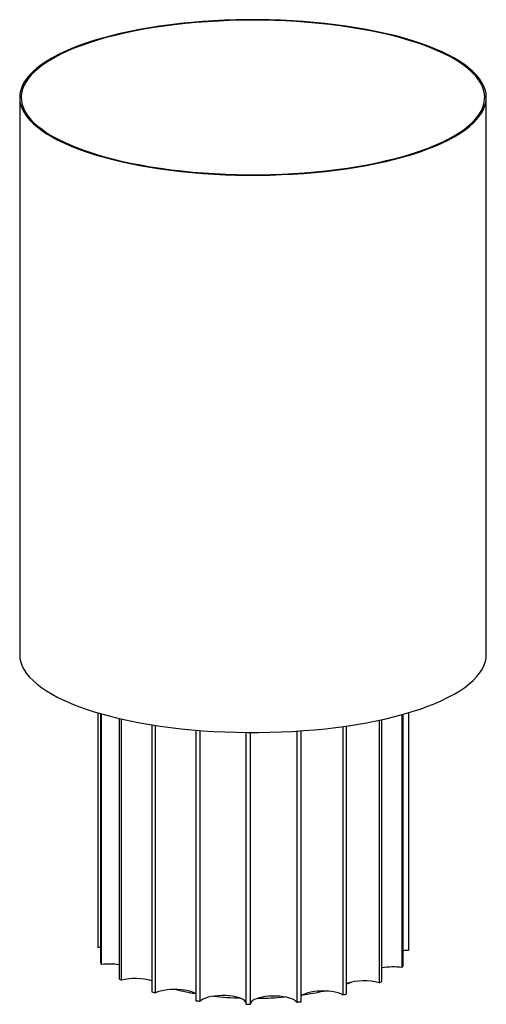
# Paper-space layout '_Dimétrica' of a CAD drawing. Header units: millimetres. Extents: x -150 to 150, y -33 to 600.
import ezdxf

# ---------------------------------------------------------------- set-up
doc = ezdxf.new("R2010")
doc.units = ezdxf.units.MM

psp = doc.layouts.new('_Dimétrica')

# ---------------------------------------------------------------- linework, layer by layer
at = {"color": 7, "linetype": 'Continuous', "lineweight": 25}
for p, q in [((-150, 549.67), (-150, 191.4)), ((150, 191.4), (150, 549.67)), ((-99.52, 3.27), (-99.52, 153.99)), ((-97.96, 153.54), (-97.96, -6.69)), ((-97.31, -7.68), (-97.31, 153.35)), ((95.71, 152.9), (95.71, -9.66)), ((96.55, -8.68), (96.55, 153.13)), ((99.93, 154.11), (99.93, 1.23)), ((-86.14, 150.47), (-86.14, -16.93)), ((-84.55, -17.8), (-84.55, 150.1)), ((-64.98, 146.33), (-64.98, -25.34)), ((-62.63, -25.98), (-62.63, 145.97)), ((60.19, -26.62), (60.19, 145.6)), ((81.12, 149.34), (81.12, -19.49)), ((82.86, -18.66), (82.86, 149.72)), ((-36.77, 142.93), (-36.77, -31)), ((-33.93, -31.36), (-33.93, 142.7)), ((-4.59, 141.42), (-4.59, -33.3)), ((-1.55, -33.33), (-1.55, 141.4)), ((28.1, 142.28), (28.1, -31.99)), ((31, -31.69), (31, 142.48)), ((57.74, 145.25), (57.74, -27.22)), ((-97.96, 3.23), (-99.52, 3.27)), ((-64.98, -18.39), (-65.6, -18.09))]:
    psp.add_line(p, q, dxfattribs=at)
at = {"color": 7, "linetype": 'Continuous', "lineweight": 25, "flags": 128}
for points in [[(-53.03, 502.9), (-46.19, 502.1), (-39.24, 501.41), (-32.2, 500.83), (-25.09, 500.37), (-17.91, 500.02), (-10.7, 499.79), (-3.46, 499.68), (3.79, 499.68), (11.03, 499.8), (18.25, 500.04), (25.42, 500.39), (32.53, 500.86), (39.57, 501.44), (46.51, 502.13), (53.35, 502.94), (60.06, 503.85), (66.63, 504.87), (73.04, 506), (79.29, 507.22), (85.35, 508.55), (91.21, 509.97), (96.86, 511.49), (102.28, 513.09), (107.46, 514.78), (112.39, 516.55), (117.06, 518.4), (121.45, 520.32), (125.56, 522.31), (129.38, 524.37), (132.9, 526.48), (136.1, 528.65), (138.99, 530.86), (141.55, 533.12), (143.79, 535.42), (145.68, 537.76), (147.24, 540.12), (148.45, 542.5), (149.32, 544.9), (149.83, 547.31), (150, 549.72), (149.82, 552.14), (149.28, 554.55), (148.4, 556.95), (147.17, 559.33), (145.6, 561.69), (143.69, 564.02), (141.44, 566.32), (138.86, 568.57), (135.96, 570.79), (132.74, 572.95), (129.21, 575.06), (125.38, 577.11), (121.25, 579.1), (116.85, 581.02), (112.16, 582.87), (107.22, 584.63), (102.03, 586.32), (96.6, 587.92), (90.94, 589.43), (85.07, 590.85), (79, 592.17), (72.75, 593.39), (66.33, 594.51), (59.75, 595.53), (53.03, 596.44), (46.19, 597.24), (39.24, 597.93), (32.2, 598.5), (25.09, 598.96), (17.91, 599.31), (10.7, 599.54), (3.46, 599.65), (-3.79, 599.65), (-11.03, 599.53), (-18.25, 599.3), (-25.42, 598.94), (-32.53, 598.48), (-39.57, 597.9), (-46.51, 597.2), (-53.35, 596.4), (-60.06, 595.48), (-66.63, 594.46), (-73.04, 593.34), (-79.29, 592.11), (-85.35, 590.78), (-91.21, 589.36), (-96.86, 587.85), (-102.28, 586.24), (-107.46, 584.55), (-112.39, 582.78), (-117.06, 580.93), (-121.45, 579.01), (-125.56, 577.02), (-129.38, 574.97), (-132.9, 572.85), (-136.1, 570.69), (-138.99, 568.47), (-141.55, 566.21), (-143.79, 563.91), (-145.68, 561.58), (-147.24, 559.22), (-148.45, 556.84), (-149.32, 554.44), (-149.83, 552.03), (-150, 549.61), (-149.82, 547.2), (-149.28, 544.79), (-148.4, 542.39), (-147.17, 540.01), (-145.6, 537.65), (-143.69, 535.32), (-141.44, 533.02), (-138.86, 530.76), (-135.96, 528.55), (-132.74, 526.38), (-129.21, 524.27), (-125.38, 522.22), (-121.25, 520.23), (-116.85, 518.31), (-112.16, 516.47), (-107.22, 514.7), (-102.03, 513.02), (-96.6, 511.42), (-90.94, 509.9), (-85.07, 508.49), (-79, 507.16), (-72.75, 505.94), (-66.33, 504.82), (-59.75, 503.81), (-53.03, 502.9)], [(-52.68, 503.21), (-45.83, 502.41), (-38.87, 501.72), (-31.82, 501.15), (-24.7, 500.69), (-17.52, 500.34), (-10.29, 500.12), (-3.04, 500.01), (4.21, 500.02), (11.46, 500.15), (18.68, 500.39), (25.86, 500.75), (32.97, 501.23), (40, 501.82), (46.95, 502.53), (53.77, 503.35), (60.48, 504.28), (67.03, 505.31), (73.43, 506.45), (79.66, 507.69), (85.7, 509.04), (91.53, 510.48), (97.14, 512.01), (102.53, 513.63), (107.67, 515.34), (112.56, 517.12), (117.18, 518.99), (121.52, 520.93), (125.57, 522.93), (129.33, 525), (132.78, 527.13), (135.91, 529.31), (138.72, 531.54), (141.21, 533.82), (143.36, 536.13), (145.16, 538.47), (146.63, 540.84), (147.74, 543.23), (148.51, 545.63), (148.92, 548.05), (148.98, 550.47), (148.69, 552.88), (148.04, 555.29), (147.04, 557.69), (145.7, 560.07), (144.01, 562.42), (141.97, 564.74), (139.6, 567.03), (136.9, 569.27), (133.88, 571.47), (130.53, 573.62), (126.88, 575.71), (122.93, 577.74), (118.68, 579.7), (114.15, 581.59), (109.35, 583.4), (104.3, 585.14), (98.99, 586.79), (93.45, 588.35), (87.69, 589.82), (81.72, 591.2), (75.56, 592.47), (69.22, 593.65), (62.71, 594.72), (56.06, 595.68), (49.27, 596.54), (42.37, 597.28), (35.36, 597.91), (28.27, 598.43), (21.11, 598.83), (13.91, 599.12), (6.67, 599.28), (-0.59, 599.33), (-7.84, 599.26), (-15.08, 599.08), (-22.27, 598.78), (-29.42, 598.36), (-36.5, 597.82), (-43.49, 597.17), (-50.37, 596.41), (-57.14, 595.54), (-63.77, 594.55), (-70.26, 593.47), (-76.57, 592.27), (-82.7, 590.98), (-88.64, 589.59), (-94.36, 588.1), (-99.87, 586.53), (-105.13, 584.86), (-110.15, 583.11), (-114.9, 581.29), (-119.38, 579.38), (-123.58, 577.41), (-127.49, 575.37), (-131.09, 573.27), (-134.39, 571.12), (-137.36, 568.91), (-140.01, 566.66), (-142.32, 564.37), (-144.3, 562.04), (-145.94, 559.68), (-147.23, 557.3), (-148.17, 554.9), (-148.76, 552.49), (-148.99, 550.08), (-148.88, 547.66), (-148.41, 545.24), (-147.59, 542.84), (-146.41, 540.45), (-144.89, 538.09), (-143.03, 535.75), (-140.83, 533.45), (-138.29, 531.18), (-135.43, 528.96), (-132.24, 526.78), (-128.74, 524.66), (-124.94, 522.6), (-120.84, 520.61), (-116.45, 518.68), (-111.79, 516.83), (-106.86, 515.05), (-101.68, 513.36), (-96.25, 511.75), (-90.6, 510.24), (-84.73, 508.81), (-78.67, 507.49), (-72.41, 506.26), (-65.99, 505.14), (-59.4, 504.12), (-52.68, 503.21)], [(-150, 191.4), (-150, 191.34), (-149.82, 188.93), (-149.28, 186.52), (-148.4, 184.12), (-147.17, 181.74), (-145.6, 179.38), (-143.69, 177.05), (-141.44, 174.75), (-138.86, 172.49), (-135.96, 170.28), (-132.74, 168.11), (-129.21, 166), (-125.38, 163.95), (-121.25, 161.96), (-116.85, 160.05), (-112.16, 158.2), (-107.22, 156.43), (-102.03, 154.75), (-96.6, 153.15), (-90.94, 151.64), (-85.07, 150.22), (-79, 148.9), (-72.75, 147.67), (-66.33, 146.55), (-59.75, 145.54), (-53.03, 144.63)], [(-53.03, 144.63), (-46.19, 143.83), (-39.24, 143.14), (-32.2, 142.57), (-25.09, 142.1), (-17.91, 141.76), (-10.7, 141.53), (-3.46, 141.41), (3.79, 141.42), (11.03, 141.54), (18.25, 141.77), (25.42, 142.12), (32.53, 142.59), (39.57, 143.17), (46.51, 143.86), (53.35, 144.67), (60.06, 145.58), (66.63, 146.6), (73.04, 147.73), (79.29, 148.96), (85.35, 150.28), (91.21, 151.7), (96.86, 153.22), (102.28, 154.82), (107.46, 156.51), (112.39, 158.29), (117.06, 160.13), (121.45, 162.06), (125.56, 164.05), (129.38, 166.1), (132.9, 168.21), (136.1, 170.38), (138.99, 172.6), (141.55, 174.86), (143.79, 177.16), (145.68, 179.49), (147.24, 181.85), (148.45, 184.23), (149.32, 186.63), (149.83, 189.04), (150, 191.4)], [(99.93, 1.23), (97.58, 1.19), (96.55, 1.14)], [(-36.77, -26.63), (-37.06, -26.45), (-38.33, -25.79), (-39.9, -25.2), (-41.73, -24.7), (-43.77, -24.31), (-45.97, -24.03), (-48.28, -23.86), (-50.63, -23.82), (-52.98, -23.9), (-55.26, -24.1), (-57.42, -24.42), (-59.4, -24.85), (-61.15, -25.37), (-62.63, -25.98)], [(57.74, -27.22), (56.37, -26.58), (54.71, -26.01), (52.82, -25.55), (50.72, -25.18), (48.49, -24.94), (46.16, -24.81), (43.8, -24.8), (41.47, -24.92), (39.22, -25.16), (37.11, -25.51), (35.19, -25.97), (33.52, -26.52), (32.12, -27.16), (31.04, -27.86), (31, -27.89)], [(63.36, -19.11), (63.09, -19.22), (60.19, -20.39)], [(-4.59, -32.09), (-4.76, -31.73), (-5.39, -30.97), (-6.38, -30.26), (-7.68, -29.6), (-9.28, -29.03), (-11.14, -28.54), (-13.19, -28.15), (-15.41, -27.88), (-17.72, -27.73), (-20.08, -27.7), (-22.42, -27.79), (-24.69, -28.01), (-26.83, -28.34), (-28.79, -28.78), (-30.52, -29.31), (-31.97, -29.93), (-33.12, -30.62), (-33.93, -31.36)], [(28.1, -31.99), (27.43, -31.24), (26.41, -30.53), (25.07, -29.88), (23.44, -29.31), (21.57, -28.83), (19.49, -28.46), (17.27, -28.2), (14.95, -28.06), (12.59, -28.04), (10.25, -28.14), (7.99, -28.37), (5.87, -28.71), (3.93, -29.16), (2.23, -29.71), (0.8, -30.33), (-0.31, -31.03), (-1.09, -31.77), (-1.5, -32.54), (-1.55, -32.73)]]:
    psp.add_lwpolyline(points, dxfattribs=at)
at = {"color": 7, "linetype": 'Continuous', "lineweight": 25}
for centre, radius, start, end in [((-82.76, 2.67), 17.86, 211.61979, 215.42973), ((-92.79, -50.33), 42.89, 81.07862, 96.0491), ((90.33, -51.31), 42, 82.63363, 100.23865), ((78.99, 5.55), 22.6, 317.72844, 320.98456), ((-55.27, 37.71), 62.76, 240.53788, 242.18616), ((-75.69, -54.92), 38.17, 73.69833, 103.42939), ((71.56, -55.81), 37.56, 75.25476, 107.61752), ((49.01, 49.99), 76.55, 294.80489, 296.24869), ((-11.06, 124.26), 152.95, 255.51473, 260.2247), ((8.07, 139.22), 168.2, 278.14242, 282.81387), ((-23.09, 121.7), 152.88, 254.10099, 255.01136), ((-3.93, 218.25), 251.4, 262.49252, 263.14597), ((-0.69, 194.86), 224.34, 263.66229, 268.04908), ((0.18, 203.21), 232.7, 270.66293, 274.99263), ((18.23, 140.45), 172.26, 283.25959, 284.10034), ((0, 266.27), 299.61, 269.12336, 269.70469), ((2.29, 232.49), 265.73, 275.57265, 276.20238)]:
    psp.add_arc(centre, radius, start, end, dxfattribs=at)

doc.saveas('drawing.dxf')
